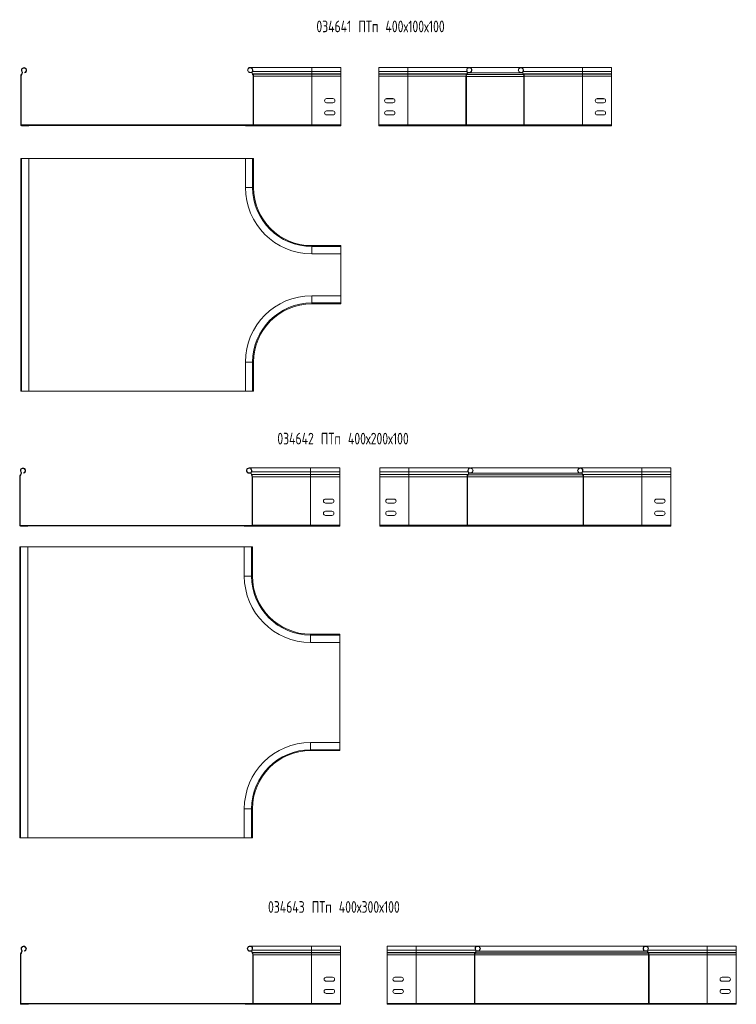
# Model space of a CAD drawing. Header units: millimetres. Extents: x -30 to 5502, y -3600 to 345.
# Tile 5 of 5: x 4271 to 5502, y -1855 to -163. Entities that reach past the tile are written whole.
import ezdxf

# ---------------------------------------------------------------- set-up
doc = ezdxf.new("R2010")
doc.units = ezdxf.units.MM
doc.styles.add('SLDTEXTSTYLE0', font='TXT', dxfattribs={"width": 0.7, "bigfont": 'bigfont'})

msp = doc.modelspace()

# ---------------------------------------------------------------- linework, layer by layer
at = {"color": 7, "linetype": 'Continuous', "lineweight": 15}
for p, q in [((4274.2, -251.9), (4274.8, -251.6)), ((4279.7, -253.9), (4279.5, -253.3)), ((4665.2, -253.8), (4665.4, -253.3)), ((4665.2, -253.8), (4669.7, -253.8)), ((4665.4, -253.3), (4669.7, -253.3)), ((4772.5, -245), (4666.8, -245)), ((4670.7, -251.8), (4670.3, -251.5)), ((4670.7, -251.8), (4772.5, -251.8)), ((4822.5, -245), (4772.5, -245)), ((4772.5, -256.1), (4772.5, -251.8)), ((4772.5, -251.8), (4822.5, -251.8)), ((4822.5, -251.8), (4822.5, -245)), ((4822.5, -256.1), (4822.5, -251.8)), ((4937.6, -245), (4887.6, -245)), ((4887.6, -251.8), (4887.6, -245)), ((4887.6, -251.8), (4937.6, -251.8)), ((4887.6, -256.1), (4887.6, -251.8)), ((5043.3, -245), (4937.6, -245)), ((4937.6, -256.1), (4937.6, -251.8)), ((4937.6, -251.8), (5039.3, -251.8)), ((5039.3, -251.8), (5039.8, -251.5)), ((5040.4, -253.3), (5044.7, -253.3)), ((5040.4, -253.8), (5044.9, -253.8)), ((5130.8, -245.1), (5044.4, -245.1)), ((5044.9, -253.8), (5044.7, -253.3)), ((5130.4, -253.8), (5130.5, -253.3)), ((5130.4, -253.8), (5134.8, -253.8)), ((5130.5, -253.3), (5134.8, -253.3)), ((5237.6, -245), (5131.9, -245)), ((5135.9, -251.8), (5135.4, -251.5)), ((5135.9, -251.8), (5237.6, -251.8)), ((5287.6, -245), (5237.6, -245)), ((5237.6, -256.1), (5237.6, -251.8)), ((5237.6, -251.8), (5287.6, -251.8)), ((5287.6, -251.8), (5287.6, -245)), ((5287.6, -256.1), (5287.6, -251.8)), ((4273.2, -260.2), (4272.5, -260.2)), ((4272.5, -260.2), (4272.5, -343.6)), ((4273.2, -260.2), (4273.2, -343.6)), ((4273.9, -256.3), (4273.6, -256.7)), ((4273.6, -256.7), (4274.2, -257.1)), ((4274.5, -256.7), (4273.9, -256.3)), ((4274.5, -256.7), (4274.2, -257.1)), ((4671, -256.1), (4670.5, -256.5)), ((4670.8, -256.9), (4670.5, -256.5)), ((4671.3, -256.5), (4670.8, -256.9)), ((4671.3, -256.5), (4671, -256.1)), ((4671, -256.1), (4772.5, -256.1)), ((4671.3, -256.5), (4772.5, -256.5)), ((4672.5, -260.1), (4671.9, -260.1)), ((4671.9, -343.5), (4671.9, -260.1)), ((4672.5, -343.5), (4672.5, -260.1)), ((4672.5, -260.1), (4772.5, -260.1)), ((4772.5, -256.5), (4772.5, -256.1)), ((4772.5, -256.1), (4822.5, -256.1)), ((4772.5, -260.1), (4772.5, -256.5)), ((4772.5, -256.5), (4822.5, -256.5)), ((4772.5, -343.5), (4772.5, -260.1)), ((4772.5, -260.1), (4822.5, -260.1)), ((4822.5, -256.5), (4822.5, -256.1)), ((4822.5, -260.1), (4822.5, -256.5)), ((4822.5, -343.5), (4822.5, -260.1)), ((4887.6, -256.5), (4887.6, -256.1)), ((4887.6, -256.1), (4937.6, -256.1)), ((4887.6, -260.1), (4887.6, -256.5)), ((4887.6, -256.5), (4937.6, -256.5)), ((4887.6, -343.5), (4887.6, -260.1)), ((4887.6, -260.1), (4937.6, -260.1)), ((4937.6, -256.1), (5039.1, -256.1)), ((4937.6, -256.5), (4937.6, -256.1)), ((4937.6, -256.5), (5038.8, -256.5)), ((4937.6, -260.1), (4937.6, -256.5)), ((4937.6, -260.1), (5037.6, -260.1)), ((4937.6, -343.5), (4937.6, -260.1)), ((5037.6, -260.1), (5038.2, -260.1)), ((5037.6, -343.5), (5037.6, -260.1)), ((5038.2, -343.5), (5038.2, -260.1)), ((5038.8, -256.5), (5039.1, -256.1)), ((5038.8, -256.5), (5039.2, -256.9)), ((5039.1, -256.1), (5039.5, -256.5)), ((5039.2, -256.9), (5039.5, -256.5)), ((5040.4, -253.9), (5134.8, -253.9)), ((5136.1, -256.1), (5135.7, -256.5)), ((5136, -256.9), (5135.7, -256.5)), ((5136.4, -256.5), (5136, -256.9)), ((5136.4, -256.5), (5136.1, -256.1)), ((5136.1, -256.1), (5237.6, -256.1)), ((5136.4, -256.5), (5237.6, -256.5)), ((5137.6, -260.1), (5137.1, -260.1)), ((5137.1, -343.5), (5137.1, -260.1)), ((5137.6, -343.5), (5137.6, -260.1)), ((5137.6, -260.1), (5237.6, -260.1)), ((5237.6, -256.5), (5237.6, -256.1)), ((5237.6, -256.1), (5287.6, -256.1)), ((5237.6, -260.1), (5237.6, -256.5)), ((5237.6, -256.5), (5287.6, -256.5)), ((5237.6, -343.5), (5237.6, -260.1)), ((5237.6, -260.1), (5287.6, -260.1)), ((5287.6, -256.5), (5287.6, -256.1)), ((5287.6, -260.1), (5287.6, -256.5)), ((5287.6, -343.5), (5287.6, -260.1)), ((4809, -298.5), (4798, -298.5)), ((4901.1, -298.5), (4912.1, -298.5)), ((4912.1, -298.6), (4901.1, -298.6)), ((5274.1, -298.5), (5263.1, -298.5)), ((5274.1, -298.6), (5263.1, -298.6)), ((4798, -305.5), (4809, -305.5)), ((4809, -319.5), (4798, -319.5)), ((4912.1, -305.5), (4901.1, -305.5)), ((4901.1, -319.5), (4912.1, -319.5)), ((4912.1, -319.6), (4901.1, -319.6)), ((5263.1, -305.5), (5274.1, -305.5)), ((5274.1, -319.5), (5263.1, -319.5)), ((5274.1, -319.6), (5263.1, -319.6)), ((4798, -326.5), (4809, -326.5)), ((4912.1, -326.5), (4901.1, -326.5)), ((5263.1, -326.5), (5274.1, -326.5)), ((4272.5, -343.6), (4273.2, -343.6)), ((4274, -343.7), (4274, -344.4)), ((4274, -343.7), (4671, -343.7)), ((4274, -344.4), (4671, -344.4)), ((4274, -344.4), (4274, -345.1)), ((4274, -344.4), (4286.5, -344.4)), ((4274, -345.1), (4286.5, -345.1)), ((4286.5, -344.4), (4286.5, -345.1)), ((4658.5, -344.4), (4671, -344.4)), ((4658.5, -345), (4658.5, -344.4)), ((4658.5, -345), (4671, -345)), ((4671, -343.7), (4671, -344.4)), ((4671, -343.7), (4671.9, -343.7)), ((4671, -345), (4671, -344.4)), ((4671, -345), (4772.5, -345)), ((4672.5, -343.5), (4671.9, -343.5)), ((4672.5, -343.5), (4772.5, -343.5)), ((4772.5, -345), (4772.5, -343.5)), ((4772.5, -343.5), (4822.5, -343.5)), ((4772.5, -345), (4822.5, -345)), ((4822.5, -345), (4822.5, -343.5)), ((4887.6, -343.5), (4937.6, -343.5)), ((4887.6, -345), (4887.6, -343.5)), ((4887.6, -345), (4937.6, -345)), ((4887.6, -345), (4887.6, -345.1)), ((4887.6, -345.1), (5287.6, -345.1)), ((4937.6, -343.5), (5037.6, -343.5)), ((4937.6, -345), (4937.6, -343.5)), ((4937.6, -345), (5039.1, -345)), ((5037.6, -343.5), (5038.2, -343.5)), ((5038.2, -343.7), (5039.1, -343.7)), ((5039.1, -343.7), (5039.1, -344.4)), ((5039.1, -343.7), (5136.1, -343.7)), ((5039.1, -344.4), (5136.1, -344.4)), ((5039.1, -345), (5039.1, -344.4)), ((5051.6, -344.4), (5039.1, -344.4)), ((5051.6, -345), (5039.1, -345)), ((5051.6, -345), (5051.6, -344.4)), ((5123.6, -344.4), (5136.1, -344.4)), ((5123.6, -345), (5123.6, -344.4)), ((5123.6, -345), (5136.1, -345)), ((5136.1, -343.7), (5136.1, -344.4)), ((5136.1, -343.7), (5137, -343.7)), ((5136.1, -345), (5136.1, -344.4)), ((5136.1, -345), (5237.6, -345)), ((5137.6, -343.5), (5137.1, -343.5)), ((5137.6, -343.5), (5237.6, -343.5)), ((5237.6, -345), (5237.6, -343.5)), ((5237.6, -343.5), (5287.6, -343.5)), ((5237.6, -345), (5287.6, -345)), ((5287.6, -345), (5287.6, -343.5)), ((5287.6, -345), (5287.6, -345.1)), ((4272.5, -401.1), (4272.5, -801.1)), ((4272.5, -401.1), (4274, -401.1)), ((4274, -401.1), (4274, -801.1)), ((4274, -401.1), (4286.5, -401.1)), ((4286.5, -401.1), (4658.5, -401.1)), ((4286.5, -401.1), (4286.5, -801.1)), ((4658.5, -401.1), (4658.5, -451.1)), ((4658.5, -401.1), (4671, -401.1)), ((4671, -401.1), (4671, -451.1)), ((4671, -401.1), (4672.5, -401.1)), ((4672.5, -401.1), (4672.5, -451.1)), ((4658.5, -451.1), (4671, -451.1)), ((4671, -451.1), (4672.5, -451.1)), ((4772.5, -552.6), (4772.5, -551.1)), ((4772.5, -551.1), (4822.5, -551.1)), ((4772.5, -565.1), (4772.5, -552.6)), ((4772.5, -552.6), (4822.5, -552.6)), ((4822.5, -552.6), (4822.5, -551.1)), ((4822.5, -565.1), (4822.5, -552.6)), ((4772.5, -565.1), (4822.5, -565.1)), ((4822.5, -565.1), (4822.5, -637.1)), ((4772.5, -637.1), (4772.5, -649.6)), ((4822.5, -637.1), (4772.5, -637.1)), ((4822.5, -637.1), (4822.5, -649.6)), ((4772.5, -649.6), (4772.5, -651.1)), ((4822.5, -649.6), (4772.5, -649.6)), ((4822.5, -651.1), (4772.5, -651.1)), ((4822.5, -649.6), (4822.5, -651.1)), ((4658.5, -751.1), (4658.5, -801.1)), ((4658.5, -751.1), (4671, -751.1)), ((4671, -751.1), (4671, -801.1)), ((4671, -751.1), (4672.5, -751.1)), ((4672.5, -751.1), (4672.5, -801.1)), ((4272.5, -801.1), (4274, -801.1)), ((4274, -801.1), (4286.5, -801.1)), ((4658.5, -801.1), (4286.5, -801.1)), ((4658.5, -801.1), (4671, -801.1)), ((4671, -801.1), (4672.5, -801.1)), ((4272.2, -944.4), (4271.9, -944.8)), ((4271.9, -944.8), (4272.4, -945.2)), ((4272.7, -944.8), (4272.2, -944.4)), ((4272.4, -940), (4273, -939.7)), ((4272.7, -944.8), (4272.4, -945.2)), ((4278, -942), (4277.7, -941.4)), ((4663.5, -941.9), (4663.7, -941.4)), ((4663.5, -941.9), (4667.9, -941.9)), ((4663.7, -941.4), (4667.9, -941.4)), ((4770.7, -933.1), (4665, -933.1)), ((4669, -939.9), (4668.5, -939.6)), ((4669.3, -944.2), (4668.8, -944.6)), ((4669.1, -945), (4668.8, -944.6)), ((4669, -939.9), (4770.7, -939.9)), ((4669.5, -944.6), (4669.1, -945)), ((4669.5, -944.6), (4669.3, -944.2)), ((4669.3, -944.2), (4770.7, -944.2)), ((4669.5, -944.6), (4770.7, -944.6)), ((4820.7, -933.1), (4770.7, -933.1)), ((4770.7, -944.2), (4770.7, -939.9)), ((4770.7, -939.9), (4820.7, -939.9)), ((4770.7, -944.6), (4770.7, -944.2)), ((4770.7, -944.2), (4820.7, -944.2)), ((4770.7, -948.2), (4770.7, -944.6)), ((4770.7, -944.6), (4820.7, -944.6)), ((4820.7, -939.9), (4820.7, -933.1)), ((4820.7, -944.2), (4820.7, -939.9)), ((4820.7, -944.6), (4820.7, -944.2)), ((4820.7, -948.2), (4820.7, -944.6)), ((4939.6, -933.1), (4889.6, -933.1)), ((4889.6, -939.9), (4889.6, -933.1)), ((4889.6, -939.9), (4939.6, -939.9)), ((4889.6, -944.2), (4889.6, -939.9)), ((4889.6, -944.6), (4889.6, -944.2)), ((4889.6, -944.2), (4939.6, -944.2)), ((4889.6, -948.2), (4889.6, -944.6)), ((4889.6, -944.6), (4939.6, -944.6)), ((5045.3, -933.1), (4939.6, -933.1)), ((4939.6, -939.9), (5041.4, -939.9)), ((4939.6, -944.2), (4939.6, -939.9)), ((4939.6, -944.6), (4939.6, -944.2)), ((4939.6, -944.2), (5041.1, -944.2)), ((4939.6, -948.2), (4939.6, -944.6)), ((4939.6, -944.6), (5040.8, -944.6)), ((5040.8, -944.6), (5041.1, -944.2)), ((5040.8, -944.6), (5041.2, -945)), ((5041.1, -944.2), (5041.5, -944.6)), ((5041.2, -945), (5041.5, -944.6)), ((5041.4, -939.9), (5041.8, -939.6)), ((5042.4, -941.4), (5046.7, -941.4)), ((5042.4, -941.9), (5046.9, -941.9)), ((5042.4, -942), (5236.8, -942)), ((5232.8, -933.2), (5046.5, -933.2)), ((5046.9, -941.9), (5046.7, -941.4)), ((5232.4, -941.9), (5232.6, -941.4)), ((5232.4, -941.9), (5236.8, -941.9)), ((5232.6, -941.4), (5236.9, -941.4)), ((5339.6, -933.1), (5234, -933.1)), ((5237.9, -939.9), (5237.4, -939.6)), ((5238.2, -944.2), (5237.7, -944.6)), ((5238, -945), (5237.7, -944.6)), ((5237.9, -939.9), (5339.6, -939.9)), ((5238.5, -944.6), (5238, -945)), ((5238.5, -944.6), (5238.2, -944.2)), ((5238.2, -944.2), (5339.6, -944.2)), ((5238.5, -944.6), (5339.6, -944.6)), ((5389.6, -933.1), (5339.6, -933.1)), ((5339.6, -944.2), (5339.6, -939.9)), ((5339.6, -939.9), (5389.6, -939.9)), ((5339.6, -944.6), (5339.6, -944.2)), ((5339.6, -944.2), (5389.6, -944.2)), ((5339.6, -948.2), (5339.6, -944.6)), ((5339.6, -944.6), (5389.6, -944.6)), ((5389.6, -939.9), (5389.6, -933.1)), ((5389.6, -944.2), (5389.6, -939.9)), ((5389.6, -944.6), (5389.6, -944.2)), ((5389.6, -948.2), (5389.6, -944.6)), ((4271.4, -948.3), (4270.7, -948.3)), ((4270.7, -948.3), (4270.7, -1031.7)), ((4271.4, -948.3), (4271.4, -1031.7)), ((4670.7, -948.2), (4670.2, -948.2)), ((4670.2, -1031.6), (4670.2, -948.2)), ((4670.7, -1031.6), (4670.7, -948.2)), ((4670.7, -948.2), (4770.7, -948.2)), ((4770.7, -1031.6), (4770.7, -948.2)), ((4770.7, -948.2), (4820.7, -948.2)), ((4820.7, -1031.6), (4820.7, -948.2)), ((4889.6, -1031.6), (4889.6, -948.2)), ((4889.6, -948.2), (4939.6, -948.2)), ((4939.6, -948.2), (5039.6, -948.2)), ((4939.6, -1031.6), (4939.6, -948.2)), ((5039.6, -948.2), (5040.2, -948.2)), ((5039.6, -1031.6), (5039.6, -948.2)), ((5040.2, -1031.6), (5040.2, -948.2)), ((5239.6, -948.2), (5239.1, -948.2)), ((5239.1, -1031.6), (5239.1, -948.2)), ((5239.6, -1031.6), (5239.6, -948.2)), ((5239.6, -948.2), (5339.6, -948.2)), ((5339.6, -1031.6), (5339.6, -948.2)), ((5339.6, -948.2), (5389.6, -948.2)), ((5389.6, -1031.6), (5389.6, -948.2)), ((4807.2, -986.6), (4796.2, -986.6)), ((4796.2, -993.6), (4807.2, -993.6)), ((4903.1, -986.6), (4914.1, -986.6)), ((4914.1, -986.7), (4903.1, -986.7)), ((4914.1, -993.6), (4903.1, -993.6)), ((5376.1, -986.6), (5365.1, -986.6)), ((5376.1, -986.7), (5365.1, -986.7)), ((5365.1, -993.6), (5376.1, -993.6)), ((4807.2, -1007.6), (4796.2, -1007.6)), ((4796.2, -1014.6), (4807.2, -1014.6)), ((4903.1, -1007.6), (4914.1, -1007.6)), ((4914.1, -1007.7), (4903.1, -1007.7)), ((4914.1, -1014.6), (4903.1, -1014.6)), ((5376.1, -1007.6), (5365.1, -1007.6)), ((5376.1, -1007.7), (5365.1, -1007.7)), ((5365.1, -1014.6), (5376.1, -1014.6)), ((4270.7, -1031.7), (4271.4, -1031.7)), ((4272.2, -1031.8), (4272.2, -1032.5)), ((4272.2, -1031.8), (4669.2, -1031.8)), ((4669.2, -1031.8), (4669.2, -1032.5)), ((4669.2, -1031.8), (4670.1, -1031.8)), ((4670.7, -1031.6), (4670.2, -1031.6)), ((4670.7, -1031.6), (4770.7, -1031.6)), ((4770.7, -1033.1), (4770.7, -1031.6)), ((4770.7, -1031.6), (4820.7, -1031.6)), ((4820.7, -1033.1), (4820.7, -1031.6)), ((4889.6, -1033.1), (4889.6, -1031.6)), ((4889.6, -1031.6), (4939.6, -1031.6)), ((4939.6, -1031.6), (5039.6, -1031.6)), ((4939.6, -1033.1), (4939.6, -1031.6)), ((5039.6, -1031.6), (5040.2, -1031.6)), ((5040.2, -1031.8), (5041.1, -1031.8)), ((5041.1, -1031.8), (5041.1, -1032.5)), ((5041.1, -1031.8), (5238.1, -1031.8)), ((5238.1, -1031.8), (5238.1, -1032.5)), ((5238.1, -1031.8), (5239, -1031.8)), ((5239.6, -1031.6), (5239.1, -1031.6)), ((5239.6, -1031.6), (5339.6, -1031.6)), ((5339.6, -1033.1), (5339.6, -1031.6)), ((5339.6, -1031.6), (5389.6, -1031.6)), ((5389.6, -1033.1), (5389.6, -1031.6)), ((4272.2, -1032.5), (4669.2, -1032.5)), ((4272.2, -1032.5), (4272.2, -1033.2)), ((4272.2, -1032.5), (4284.7, -1032.5)), ((4272.2, -1033.2), (4284.7, -1033.2)), ((4284.7, -1032.5), (4284.7, -1033.2)), ((4656.7, -1033.1), (4656.7, -1032.5)), ((4656.7, -1032.5), (4669.2, -1032.5)), ((4656.7, -1033.1), (4669.2, -1033.1)), ((4669.2, -1033.1), (4669.2, -1032.5)), ((4669.2, -1033.1), (4770.7, -1033.1)), ((4770.7, -1033.1), (4820.7, -1033.1)), ((4889.6, -1033.1), (4889.6, -1033.2)), ((4889.6, -1033.1), (4939.6, -1033.1)), ((4889.6, -1033.2), (5389.6, -1033.2)), ((4939.6, -1033.1), (5041.1, -1033.1)), ((5041.1, -1032.5), (5238.1, -1032.5)), ((5041.1, -1033.1), (5041.1, -1032.5)), ((5053.6, -1032.5), (5041.1, -1032.5)), ((5053.6, -1033.1), (5041.1, -1033.1)), ((5053.6, -1033.1), (5053.6, -1032.5)), ((5225.6, -1032.5), (5238.1, -1032.5)), ((5225.6, -1033.1), (5225.6, -1032.5)), ((5225.6, -1033.1), (5238.1, -1033.1)), ((5238.1, -1033.1), (5238.1, -1032.5)), ((5238.1, -1033.1), (5339.6, -1033.1)), ((5339.6, -1033.1), (5389.6, -1033.1)), ((5389.6, -1033.1), (5389.6, -1033.2)), ((4270.7, -1068.9), (4270.7, -1568.9)), ((4270.7, -1068.9), (4272.2, -1068.9)), ((4272.2, -1068.9), (4272.2, -1568.9)), ((4272.2, -1068.9), (4284.7, -1068.9)), ((4284.7, -1068.9), (4656.7, -1068.9)), ((4284.7, -1068.9), (4284.7, -1568.9)), ((4656.7, -1068.9), (4656.7, -1118.9)), ((4656.7, -1068.9), (4669.2, -1068.9)), ((4669.2, -1068.9), (4669.2, -1118.9)), ((4669.2, -1068.9), (4670.7, -1068.9)), ((4670.7, -1068.9), (4670.7, -1118.9)), ((4656.7, -1118.9), (4669.2, -1118.9)), ((4669.2, -1118.9), (4670.7, -1118.9)), ((4770.7, -1220.4), (4770.7, -1218.9)), ((4770.7, -1218.9), (4820.7, -1218.9)), ((4770.7, -1232.9), (4770.7, -1220.4)), ((4770.7, -1220.4), (4820.7, -1220.4)), ((4770.7, -1232.9), (4820.7, -1232.9)), ((4820.7, -1220.4), (4820.7, -1218.9)), ((4820.7, -1232.9), (4820.7, -1220.4)), ((4820.7, -1232.9), (4820.7, -1404.9)), ((4770.7, -1404.9), (4770.7, -1417.4)), ((4820.7, -1404.9), (4770.7, -1404.9)), ((4770.7, -1417.4), (4770.7, -1418.9)), ((4820.7, -1417.4), (4770.7, -1417.4)), ((4820.7, -1418.9), (4770.7, -1418.9)), ((4820.7, -1404.9), (4820.7, -1417.4)), ((4820.7, -1417.4), (4820.7, -1418.9)), ((4656.7, -1518.9), (4656.7, -1568.9)), ((4656.7, -1518.9), (4669.2, -1518.9)), ((4669.2, -1518.9), (4669.2, -1568.9)), ((4669.2, -1518.9), (4670.7, -1518.9)), ((4670.7, -1518.9), (4670.7, -1568.9)), ((4270.7, -1568.9), (4272.2, -1568.9)), ((4272.2, -1568.9), (4284.7, -1568.9)), ((4656.7, -1568.9), (4284.7, -1568.9)), ((4656.7, -1568.9), (4669.2, -1568.9)), ((4669.2, -1568.9), (4670.7, -1568.9)), ((4771.9, -1754.8), (4666.3, -1754.8)), ((4821.9, -1754.8), (4771.9, -1754.8)), ((4821.9, -1761.6), (4821.9, -1754.8)), ((4952.1, -1754.8), (4902.1, -1754.8)), ((4902.1, -1761.6), (4902.1, -1754.8)), ((5057.8, -1754.8), (4952.1, -1754.8)), ((5345.3, -1754.9), (5058.9, -1754.9)), ((5452.1, -1754.8), (5346.4, -1754.8)), ((5502.1, -1754.8), (5452.1, -1754.8)), ((5502.1, -1761.6), (5502.1, -1754.8)), ((4272.6, -1770), (4271.9, -1770)), ((4271.9, -1770), (4271.9, -1853.4)), ((4272.6, -1770), (4272.6, -1853.4)), ((4273.4, -1766.1), (4273.1, -1766.5)), ((4273.1, -1766.5), (4273.7, -1766.9)), ((4274, -1766.5), (4273.4, -1766.1)), ((4273.7, -1761.7), (4274.3, -1761.4)), ((4274, -1766.5), (4273.7, -1766.9)), ((4279.2, -1763.7), (4278.9, -1763.1)), ((4664.7, -1763.6), (4664.9, -1763.1)), ((4664.7, -1763.6), (4669.1, -1763.6)), ((4664.9, -1763.1), (4669.2, -1763.1)), ((4670.2, -1761.6), (4669.7, -1761.3)), ((4670.5, -1765.9), (4670, -1766.2)), ((4670.3, -1766.6), (4670, -1766.2)), ((4670.2, -1761.6), (4771.9, -1761.6)), ((4670.8, -1766.3), (4670.3, -1766.6)), ((4670.8, -1766.3), (4670.5, -1765.9)), ((4670.5, -1765.9), (4771.9, -1765.9)), ((4670.8, -1766.3), (4771.9, -1766.3)), ((4671.9, -1769.9), (4671.4, -1769.9)), ((4671.4, -1853.3), (4671.4, -1769.9)), ((4671.9, -1853.3), (4671.9, -1769.9)), ((4671.9, -1769.9), (4771.9, -1769.9)), ((4771.9, -1765.9), (4771.9, -1761.6)), ((4771.9, -1761.6), (4821.9, -1761.6)), ((4771.9, -1766.3), (4771.9, -1765.9)), ((4771.9, -1765.9), (4821.9, -1765.9)), ((4771.9, -1769.9), (4771.9, -1766.3)), ((4771.9, -1766.3), (4821.9, -1766.3)), ((4771.9, -1853.3), (4771.9, -1769.9)), ((4771.9, -1769.9), (4821.9, -1769.9)), ((4821.9, -1765.9), (4821.9, -1761.6)), ((4821.9, -1766.3), (4821.9, -1765.9)), ((4821.9, -1769.9), (4821.9, -1766.3)), ((4821.9, -1853.3), (4821.9, -1769.9)), ((4902.1, -1761.6), (4952.1, -1761.6)), ((4902.1, -1765.9), (4902.1, -1761.6)), ((4902.1, -1766.3), (4902.1, -1765.9)), ((4902.1, -1765.9), (4952.1, -1765.9)), ((4902.1, -1769.9), (4902.1, -1766.3)), ((4902.1, -1766.3), (4952.1, -1766.3)), ((4902.1, -1853.3), (4902.1, -1769.9)), ((4902.1, -1769.9), (4952.1, -1769.9)), ((4952.1, -1765.9), (4952.1, -1761.6)), ((4952.1, -1761.6), (5053.8, -1761.6)), ((4952.1, -1765.9), (5053.6, -1765.9)), ((4952.1, -1766.3), (4952.1, -1765.9)), ((4952.1, -1769.9), (4952.1, -1766.3)), ((4952.1, -1766.3), (5053.3, -1766.3)), ((4952.1, -1769.9), (5052.1, -1769.9)), ((4952.1, -1853.3), (4952.1, -1769.9)), ((5052.1, -1769.9), (5052.6, -1769.9)), ((5052.1, -1853.3), (5052.1, -1769.9)), ((5052.6, -1853.3), (5052.6, -1769.9)), ((5053.3, -1766.3), (5053.6, -1765.9)), ((5053.3, -1766.3), (5053.7, -1766.6)), ((5053.6, -1765.9), (5054, -1766.2)), ((5053.7, -1766.6), (5054, -1766.2)), ((5053.8, -1761.6), (5054.3, -1761.3)), ((5054.9, -1763.1), (5059.2, -1763.1)), ((5054.9, -1763.6), (5059.4, -1763.6)), ((5054.9, -1763.7), (5349.3, -1763.7)), ((5059.4, -1763.6), (5059.2, -1763.1)), ((5344.8, -1763.6), (5345, -1763.1)), ((5344.8, -1763.6), (5349.3, -1763.6)), ((5345, -1763.1), (5349.3, -1763.1)), ((5350.4, -1761.6), (5349.9, -1761.3)), ((5350.6, -1765.9), (5350.2, -1766.2)), ((5350.5, -1766.6), (5350.2, -1766.2)), ((5350.4, -1761.6), (5452.1, -1761.6)), ((5350.9, -1766.3), (5350.5, -1766.6)), ((5350.9, -1766.3), (5350.6, -1765.9)), ((5350.6, -1765.9), (5452.1, -1765.9)), ((5350.9, -1766.3), (5452.1, -1766.3)), ((5352.1, -1769.9), (5351.5, -1769.9)), ((5351.5, -1853.3), (5351.5, -1769.9)), ((5352.1, -1853.3), (5352.1, -1769.9)), ((5352.1, -1769.9), (5452.1, -1769.9)), ((5452.1, -1765.9), (5452.1, -1761.6)), ((5452.1, -1761.6), (5502.1, -1761.6)), ((5452.1, -1766.3), (5452.1, -1765.9)), ((5452.1, -1765.9), (5502.1, -1765.9)), ((5452.1, -1769.9), (5452.1, -1766.3)), ((5452.1, -1766.3), (5502.1, -1766.3)), ((5452.1, -1853.3), (5452.1, -1769.9)), ((5452.1, -1769.9), (5502.1, -1769.9)), ((5502.1, -1765.9), (5502.1, -1761.6)), ((5502.1, -1766.3), (5502.1, -1765.9)), ((5502.1, -1769.9), (5502.1, -1766.3)), ((5502.1, -1853.3), (5502.1, -1769.9)), ((4808.4, -1808.3), (4797.4, -1808.3)), ((4915.6, -1808.3), (4926.6, -1808.3)), ((4926.6, -1808.4), (4915.6, -1808.4)), ((5488.6, -1808.3), (5477.6, -1808.3)), ((5488.6, -1808.4), (5477.6, -1808.4)), ((4797.4, -1815.3), (4808.4, -1815.3)), ((4926.6, -1815.3), (4915.6, -1815.3)), ((5477.6, -1815.3), (5488.6, -1815.3)), ((4808.4, -1829.3), (4797.4, -1829.3)), ((4797.4, -1836.3), (4808.4, -1836.3)), ((4915.6, -1829.3), (4926.6, -1829.3)), ((4926.6, -1829.4), (4915.6, -1829.4)), ((4926.6, -1836.3), (4915.6, -1836.3)), ((5488.6, -1829.3), (5477.6, -1829.3)), ((5488.6, -1829.4), (5477.6, -1829.4)), ((5477.6, -1836.3), (5488.6, -1836.3)), ((4271.9, -1853.4), (4272.6, -1853.4)), ((4273.4, -1853.5), (4273.4, -1854.2)), ((4273.4, -1853.5), (4670.4, -1853.5)), ((4273.4, -1854.2), (4670.4, -1854.2)), ((4273.4, -1854.2), (4273.4, -1854.9)), ((4273.4, -1854.2), (4285.9, -1854.2)), ((4273.4, -1854.9), (4285.9, -1854.9)), ((4285.9, -1854.2), (4285.9, -1854.9)), ((4657.9, -1854.8), (4657.9, -1854.2)), ((4657.9, -1854.2), (4670.4, -1854.2)), ((4657.9, -1854.8), (4670.4, -1854.8)), ((4670.4, -1853.5), (4670.4, -1854.2)), ((4670.4, -1853.5), (4671.4, -1853.5)), ((4670.4, -1854.8), (4670.4, -1854.2)), ((4670.4, -1854.8), (4771.9, -1854.8)), ((4671.9, -1853.3), (4671.4, -1853.3)), ((4671.9, -1853.3), (4771.9, -1853.3)), ((4771.9, -1854.8), (4771.9, -1853.3)), ((4771.9, -1853.3), (4821.9, -1853.3)), ((4771.9, -1854.8), (4821.9, -1854.8)), ((4821.9, -1854.8), (4821.9, -1853.3)), ((4902.1, -1853.3), (4952.1, -1853.3)), ((4902.1, -1854.8), (4902.1, -1853.3)), ((4902.1, -1854.8), (4902.1, -1854.9)), ((4902.1, -1854.8), (4952.1, -1854.8)), ((4902.1, -1854.9), (5502.1, -1854.9)), ((4952.1, -1853.3), (5052.1, -1853.3)), ((4952.1, -1854.8), (4952.1, -1853.3)), ((4952.1, -1854.8), (5053.6, -1854.8)), ((5052.1, -1853.3), (5052.6, -1853.3)), ((5052.7, -1853.5), (5053.6, -1853.5)), ((5053.6, -1853.5), (5053.6, -1854.2)), ((5053.6, -1853.5), (5350.6, -1853.5)), ((5053.6, -1854.2), (5350.6, -1854.2)), ((5053.6, -1854.8), (5053.6, -1854.2)), ((5066.1, -1854.2), (5053.6, -1854.2)), ((5066.1, -1854.8), (5053.6, -1854.8)), ((5066.1, -1854.8), (5066.1, -1854.2)), ((5338.1, -1854.2), (5350.6, -1854.2)), ((5338.1, -1854.8), (5338.1, -1854.2)), ((5338.1, -1854.8), (5350.6, -1854.8)), ((5350.6, -1853.5), (5350.6, -1854.2)), ((5350.6, -1853.5), (5351.5, -1853.5)), ((5350.6, -1854.8), (5350.6, -1854.2)), ((5350.6, -1854.8), (5452.1, -1854.8)), ((5352.1, -1853.3), (5351.5, -1853.3)), ((5352.1, -1853.3), (5452.1, -1853.3)), ((5452.1, -1854.8), (5452.1, -1853.3)), ((5452.1, -1853.3), (5502.1, -1853.3)), ((5452.1, -1854.8), (5502.1, -1854.8)), ((5502.1, -1854.8), (5502.1, -1853.3)), ((5502.1, -1854.8), (5502.1, -1854.9))]:
    msp.add_line(p, q, dxfattribs=at)
at = {"color": 8, "linetype": 'Continuous', "lineweight": 15}
for p, q in [((4772.5, -251.8), (4772.5, -245)), ((4937.6, -251.8), (4937.6, -245)), ((5237.6, -251.8), (5237.6, -245)), ((5038.2, -260.2), (5137.1, -260.2)), ((5039.1, -257.1), (5136.2, -257.1)), ((5039.3, -256.7), (5135.9, -256.7)), ((5038.2, -343.6), (5137.1, -343.6)), ((4770.7, -939.9), (4770.7, -933.1)), ((4939.6, -939.9), (4939.6, -933.1)), ((5041.1, -945.2), (5238.2, -945.2)), ((5041.4, -944.8), (5237.9, -944.8)), ((5339.6, -939.9), (5339.6, -933.1)), ((5040.2, -948.3), (5239.1, -948.3)), ((5040.2, -1031.7), (5239.1, -1031.7)), ((4771.9, -1761.6), (4771.9, -1754.8)), ((4952.1, -1761.6), (4952.1, -1754.8)), ((5452.1, -1761.6), (5452.1, -1754.8)), ((5052.6, -1770), (5351.5, -1770)), ((5053.5, -1766.9), (5350.6, -1766.9)), ((5053.8, -1766.5), (5350.4, -1766.5)), ((5052.7, -1853.4), (5351.5, -1853.4))]:
    msp.add_line(p, q, dxfattribs=at)
at = {"color": 7, "linetype": 'Continuous', "lineweight": 15}
for centre, radius, start, end in [((4278.1, -249.7), 4.55, 290.35, 209.6249), ((4270.7, -253.9), 4, 323.6463, 29.6249), ((4278.1, -249.7), 3.85, 290.35, 209.6249), ((4270.7, -253.9), 4.7, 323.6463, 29.6249), ((4666.8, -249.5), 4.55, 330.3606, 249.65), ((4666.8, -249.5), 4, 330.3606, 249.65), ((4674.2, -253.8), 4.55, 150.3606, 216.3634), ((4674.2, -253.8), 4, 150.3606, 216.3634), ((5043.3, -249.5), 4.55, 290.35, 209.6394), ((5035.9, -253.8), 4, 323.6366, 29.6394), ((5043.3, -249.5), 4, 290.35, 209.6394), ((5035.9, -253.8), 4.55, 323.6366, 29.6394), ((5131.9, -249.5), 4.55, 330.3606, 249.65), ((5131.9, -249.5), 4, 330.3606, 249.65), ((5139.4, -253.8), 4.55, 150.3606, 216.3634), ((5139.4, -253.8), 4, 150.3606, 216.3634), ((4278.5, -260.2), 6, 143.6463, 180), ((4278.5, -260.2), 5.3, 143.6463, 180), ((4666.5, -260.1), 5.45, 0, 36.3634), ((4666.5, -260.1), 6, 0, 36.3634), ((5043.6, -260.1), 6, 143.6366, 180), ((5043.6, -260.1), 5.45, 143.6366, 180), ((5131.6, -260.1), 5.45, 0, 36.3634), ((5131.6, -260.1), 6, 0, 36.3634), ((4798, -302), 3.5, 90, 270), ((4809, -302), 3.5, 270, 90), ((4901.1, -302), 3.5, 90, 270), ((4901.1, -302.1), 3.5, 90, 178.7721), ((4912.1, -302), 3.5, 270, 90), ((4912.1, -302.1), 3.5, 1.2279, 90), ((5263.1, -302), 3.5, 90, 270), ((5263.1, -302.1), 3.5, 90, 178.7631), ((5274.1, -302), 3.5, 270, 90), ((5274.1, -302.1), 3.5, 1.1883, 90), ((4798, -323), 3.5, 90, 270), ((4809, -323), 3.5, 270, 90), ((4901.1, -323), 3.5, 90, 270), ((4901.1, -323.1), 3.5, 90, 178.7721), ((4912.1, -323), 3.5, 270, 90), ((4912.1, -323.1), 3.5, 1.2279, 90), ((5263.1, -323), 3.5, 90, 270), ((5263.1, -323.1), 3.5, 90, 178.7721), ((5274.1, -323), 3.5, 270, 90), ((5274.1, -323.1), 3.5, 1.2279, 90), ((4274, -343.6), 1.5, 180, 270), ((4274, -343.6), 0.8, 180, 270), ((4671, -343.5), 0.95, 270, 0), ((4671, -343.5), 1.5, 270, 0), ((5039.1, -343.5), 1.5, 180, 270), ((5039.1, -343.5), 0.95, 180, 270), ((5136.1, -343.5), 0.95, 270, 0), ((5136.1, -343.5), 1.5, 270, 0), ((4772.5, -451.1), 114, 180, 270), ((4772.5, -451.1), 101.5, 180, 270), ((4772.5, -451.1), 100, 180, 270), ((4772.5, -751.1), 114, 90, 180), ((4772.5, -751.1), 101.5, 90, 180), ((4772.5, -751.1), 100, 90, 180), ((4276.7, -948.3), 6, 143.6463, 180), ((4276.7, -948.3), 5.3, 143.6463, 180), ((4276.4, -937.8), 4.55, 290.35, 209.6249), ((4269, -942), 4, 323.6463, 29.6249), ((4276.4, -937.8), 3.85, 290.35, 209.6249), ((4269, -942), 4.7, 323.6463, 29.6249), ((4665, -937.6), 4.55, 330.3606, 249.65), ((4665, -937.6), 4, 330.3606, 249.65), ((4672.5, -941.9), 4.55, 150.3606, 216.3634), ((4672.5, -941.9), 4, 150.3606, 216.3634), ((4664.7, -948.2), 5.45, 0, 36.3634), ((4664.7, -948.2), 6, 0, 36.3634), ((5045.6, -948.2), 6, 143.6366, 180), ((5045.6, -948.2), 5.45, 143.6366, 180), ((5045.3, -937.6), 4.55, 290.35, 209.6394), ((5037.9, -941.9), 4, 323.6366, 29.6394), ((5045.3, -937.6), 4, 290.35, 209.6394), ((5037.9, -941.9), 4.55, 323.6366, 29.6394), ((5234, -937.6), 4.55, 330.3606, 249.65), ((5234, -937.6), 4, 330.3606, 249.65), ((5241.4, -941.9), 4.55, 150.3606, 216.3634), ((5241.4, -941.9), 4, 150.3606, 216.3634), ((5233.6, -948.2), 5.45, 0, 36.3634), ((5233.6, -948.2), 6, 0, 36.3634), ((4796.2, -990.1), 3.5, 90, 270), ((4807.2, -990.1), 3.5, 270, 90), ((4903.1, -990.1), 3.5, 90, 270), ((4903.1, -990.2), 3.5, 90, 178.7721), ((4914.1, -990.1), 3.5, 270, 90), ((4914.1, -990.2), 3.5, 1.2279, 90), ((5365.1, -990.1), 3.5, 90, 270), ((5365.1, -990.2), 3.5, 90, 178.7576), ((5376.1, -990.1), 3.5, 270, 90), ((5376.1, -990.2), 3.5, 1.2279, 90), ((4796.2, -1011.1), 3.5, 90, 270), ((4807.2, -1011.1), 3.5, 270, 90), ((4903.1, -1011.1), 3.5, 90, 270), ((4903.1, -1011.2), 3.5, 90, 178.7721), ((4914.1, -1011.1), 3.5, 270, 90), ((4914.1, -1011.2), 3.5, 1.2279, 90), ((5365.1, -1011.1), 3.5, 90, 270), ((5365.1, -1011.2), 3.5, 90, 178.8156), ((5376.1, -1011.1), 3.5, 270, 90), ((5376.1, -1011.2), 3.5, 1.2435, 90), ((4272.2, -1031.7), 1.5, 180, 270), ((4272.2, -1031.7), 0.8, 180, 270), ((4669.2, -1031.6), 0.95, 270, 0), ((4669.2, -1031.6), 1.5, 270, 0), ((5041.1, -1031.6), 1.5, 180, 270), ((5041.1, -1031.6), 0.95, 180, 270), ((5238.1, -1031.6), 0.95, 270, 0), ((5238.1, -1031.6), 1.5, 270, 0), ((4770.7, -1118.9), 114, 180, 270), ((4770.7, -1118.9), 101.5, 180, 270), ((4770.7, -1118.9), 100, 180, 270), ((4770.7, -1518.9), 114, 90, 180), ((4770.7, -1518.9), 101.5, 90, 180), ((4770.7, -1518.9), 100, 90, 180), ((4277.6, -1759.5), 4.55, 290.35, 209.6249), ((4277.6, -1759.5), 3.85, 290.35, 209.6249), ((4666.3, -1759.3), 4.55, 330.3606, 249.65), ((4666.3, -1759.3), 4, 330.3606, 249.65), ((5057.8, -1759.3), 4.55, 290.35, 209.6394), ((5057.8, -1759.3), 4, 290.35, 209.6394), ((5346.4, -1759.3), 4.55, 330.3606, 249.65), ((5346.4, -1759.3), 4, 330.3606, 249.65), ((4277.9, -1770), 6, 143.6463, 180), ((4277.9, -1770), 5.3, 143.6463, 180), ((4270.2, -1763.7), 4, 323.6463, 29.6249), ((4270.2, -1763.7), 4.7, 323.6463, 29.6249), ((4673.7, -1763.5), 4.55, 150.3606, 216.3634), ((4673.7, -1763.5), 4, 150.3606, 216.3634), ((4665.9, -1769.9), 5.45, 0, 36.3634), ((4665.9, -1769.9), 6, 0, 36.3634), ((5058.1, -1769.9), 6, 143.6366, 180), ((5058.1, -1769.9), 5.45, 143.6366, 180), ((5050.3, -1763.5), 4, 323.6366, 29.6394), ((5050.3, -1763.5), 4.55, 323.6366, 29.6394), ((5353.9, -1763.5), 4.55, 150.3606, 216.3634), ((5353.9, -1763.5), 4, 150.3606, 216.3634), ((5346.1, -1769.9), 5.45, 0, 36.3634), ((5346.1, -1769.9), 6, 0, 36.3634), ((4797.4, -1811.8), 3.5, 90, 270), ((4808.4, -1811.8), 3.5, 270, 90), ((4915.6, -1811.8), 3.5, 90, 270), ((4915.6, -1811.9), 3.5, 90, 178.7721), ((4926.6, -1811.8), 3.5, 270, 90), ((4926.6, -1811.9), 3.5, 1.2279, 90), ((5477.6, -1811.8), 3.5, 90, 270), ((5477.6, -1811.9), 3.5, 90, 178.8573), ((5488.6, -1811.8), 3.5, 270, 90), ((5488.6, -1811.9), 3.5, 1.2279, 90), ((4797.4, -1832.8), 3.5, 90, 270), ((4808.4, -1832.8), 3.5, 270, 90), ((4915.6, -1832.8), 3.5, 90, 270), ((4915.6, -1832.9), 3.5, 90, 178.7721), ((4926.6, -1832.8), 3.5, 270, 90), ((4926.6, -1832.9), 3.5, 1.2279, 90), ((5477.6, -1832.8), 3.5, 90, 270), ((5477.6, -1832.9), 3.5, 90, 178.8573), ((5488.6, -1832.8), 3.5, 270, 90), ((5488.6, -1832.9), 3.5, 1.3185, 90), ((4273.4, -1853.4), 1.5, 180, 270), ((4273.4, -1853.4), 0.8, 180, 270), ((4670.4, -1853.3), 0.95, 270, 0), ((4670.4, -1853.3), 1.5, 270, 0), ((5053.6, -1853.3), 1.5, 180, 270), ((5053.6, -1853.3), 0.95, 180, 270), ((5350.6, -1853.3), 0.95, 270, 0), ((5350.6, -1853.3), 1.5, 270, 0)]:
    msp.add_arc(centre, radius, start, end, dxfattribs=at)

# ---------------------------------------------------------------- texts
at = {"color": 7, "linetype": 'Continuous', "lineweight": 0, "char_height": 20, "attachment_point": 1, "style": 'SLDTEXTSTYLE0'}
for s, insert in [('034641 \\M+18450\\M+18453\\M+18481 400\\M+18487100\\M+18487100', (4780.5, -164.4)), ('034642 \\M+18450\\M+18453\\M+18481 400\\M+18487200\\M+18487100', (4713.4, -872.7)), ('034643 \\M+18450\\M+18453\\M+18481 400\\M+18487300\\M+18487100', (4697.4, -1677.6))]:
    msp.add_mtext(s, dxfattribs=dict(at, insert=insert))

doc.saveas('drawing.dxf')
